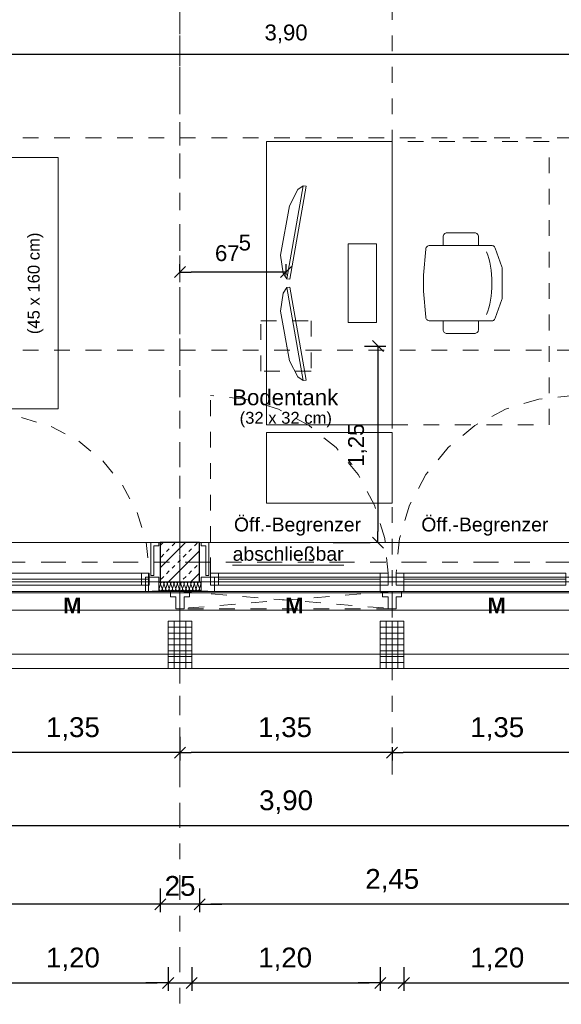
# Model space of a CAD drawing. Header units: metres. Extents: x -45.2 to 14.3, y -31.8 to 10.2.
# Tile 11 of 152: x -34.8 to -31.3, y -24.4 to -18.1. Entities that reach past the tile are written whole.
import ezdxf

# ---------------------------------------------------------------- set-up
doc = ezdxf.new("R2010")
doc.units = ezdxf.units.M
doc.header["$LTSCALE"] = 0.05
for name, pattern in [('1600.2032', [1.6, 0.8, -0.8]), ('Achsen 01', [5.291531, 3.175, -1.058062, 0.352704, -0.705764]), ('gestrichelt - 01', [2, 1, -1]), ('ISO-07 Punktiert', [0.889, 0.127, -0.762]), ('Raster 01', [2, 1, -1]), ('VW-01 Strichlinie kurz', [2, 1, -1])]:
    doc.linetypes.add(name, pattern=pattern)
doc.layers.get('0').update_dxf_attribs({"lineweight": 25})
for name, color, linetype, lineweight, true_color in [('013_Beton und Stahlbetonarbeiten-000 Brüstung', 7, 'Continuous', 9, 0xa6a6a6), ('014_Fassadenarbeiten-000 Aufsicht Betonfertigteile', 7, 'Continuous', 9, 0xc0c0c0), ('014_Fassadenarbeiten-330 mineralische Dämmung', 7, 'Continuous', 9, 0x666666), ('030_Sonnenschutzarbeiten-Bemassung', 7, 'Continuous', 13, 0xff6633), ('030_Sonnenschutzarbeiten-Grundriss', 7, 'Continuous', 13, 0x555555), ('031_Metallbauarbeiten-330 Aufsicht Metallbauarbeiten', 7, 'Continuous', 9, 0xa6a6a6), ('032_Metallarbeiten-abschließbar', 7, 'Continuous', 13, 0x444444), ('032_Metallarbeiten-Fenster', 7, 'Continuous', 13, 0x444444), ('032_Metallarbeiten-Öffnungsbegrenzer', 7, 'Continuous', 13, 0x444444), ('ACTES-Einrichtung Aufsicht.', 7, 'Continuous', 9, 0xa6a6a6), ('AV1-Achsen', 1, 'Achsen 01', 18, 0xff0000), ('AV1-Bewegungsfläche', 7, 'gestrichelt - 01', 9, 0xd9d9d9), ('AV1-Einrichtung', 7, 'Continuous', 9, 0xa6a6a6), ('AV1-Raster', 7, 'Raster 01', 9, 0xa6a6a6)]:
    doc.layers.add(name, color=color, linetype=linetype, lineweight=lineweight, true_color=true_color)
for name, color, linetype, lineweight in [('013_Beton und Stahlbetonarbeiten-000 Unterzüge', 7, 'ISO-07 Punktiert', 13), ('013_Beton und Stahlbetonarbeiten-330 Außenstützen', 7, 'Continuous', 25), ('014_Fassadenarbeiten-330 Betonfertigteile vertikal', 7, 'Continuous', 9), ('027_Tischlerarbeiten-330 Innenfensterbänke', 7, 'Continuous', 9), ('030_Sonnenschutzarbeiten-Kasten+Behang', 7, 'Continuous', 5), ('030_Sonnenschutzarbeiten-Motor', 7, 'Continuous', 5), ('053_Niederspannungsanlagen-Bodentanks', 7, 'gestrichelt - 01', 9), ('AV1-Einrichtung Bemaßung', 7, 'Continuous', 9), ('Bemaßung-Bemaßung', 7, 'Continuous', 9)]:
    doc.layers.add(name, color=color, linetype=linetype, lineweight=lineweight)
doc.styles.add('Arial', font='arial.ttf')
doc.styles.add('Arial (bold)', font='arialbd.ttf')

msp = doc.modelspace()

# ---------------------------------------------------------------- linework, layer by layer
at = {"color": 0, "linetype": 'Continuous', "lineweight": 15}
for p, q in [((-33.7854, -19.7898), (-33.7146, -19.7191)), ((-33.0396, -19.7191), (-33.1104, -19.7898)), ((-32.5254, -20.1896), (-32.4546, -20.2604)), ((-32.4546, -21.5104), (-32.5254, -21.4396)), ((-33.7146, -22.7746), (-33.7854, -22.8454)), ((-33.7854, -22.8454), (-33.7146, -22.7746)), ((-32.3646, -22.7746), (-32.4354, -22.8454)), ((-32.4354, -22.8454), (-32.3646, -22.7746)), ((-33.8396, -23.7396), (-33.9104, -23.8104)), ((-33.8396, -23.7396), (-33.9104, -23.8104)), ((-33.6604, -23.8104), (-33.5896, -23.7396)), ((-33.6604, -23.8104), (-33.5896, -23.7396)), ((-33.7896, -24.2396), (-33.8604, -24.3104)), ((-33.7896, -24.2396), (-33.8604, -24.3104)), ((-33.7104, -24.3104), (-33.6396, -24.2396)), ((-33.7104, -24.3104), (-33.6396, -24.2396)), ((-32.4396, -24.2396), (-32.5104, -24.3104)), ((-32.4396, -24.2396), (-32.5104, -24.3104)), ((-32.3604, -24.3104), (-32.2896, -24.2396)), ((-32.3604, -24.3104), (-32.2896, -24.2396))]:
    msp.add_line(p, q, dxfattribs=at)
at = {"color": 0, "linetype": 'ByBlock', "lineweight": -2}
for p, q in [((-33.75, -19.7544), (-33.6793, -19.7544)), ((-33.075, -19.7544), (-33.1457, -19.7544)), ((-32.49, -20.225), (-32.49, -20.2957)), ((-32.49, -21.475), (-32.49, -21.4043)), ((-33.75, -22.81), (-33.8207, -22.81)), ((-33.75, -22.81), (-33.6793, -22.81)), ((-32.4, -22.81), (-32.4707, -22.81)), ((-32.4, -22.81), (-32.3293, -22.81)), ((-33.875, -23.775), (-33.9457, -23.775)), ((-33.875, -23.775), (-33.9457, -23.775)), ((-33.625, -23.775), (-33.5543, -23.775)), ((-33.625, -23.775), (-33.5543, -23.775)), ((-33.825, -24.275), (-33.8957, -24.275)), ((-33.825, -24.275), (-33.8957, -24.275)), ((-33.675, -24.275), (-33.6043, -24.275)), ((-33.675, -24.275), (-33.6043, -24.275)), ((-32.475, -24.275), (-32.5457, -24.275)), ((-32.475, -24.275), (-32.5457, -24.275)), ((-32.325, -24.275), (-32.2543, -24.275)), ((-32.325, -24.275), (-32.2543, -24.275))]:
    msp.add_line(p, q, dxfattribs=at)
at = {"layer": '013_Beton und Stahlbetonarbeiten-000 Brüstung'}
for points in [[(-36.325, -21.725), (-36.325, -21.475), (-33.875, -21.475), (-33.875, -21.725)], [(-33.625, -21.725), (-33.625, -21.475), (-31.175, -21.475), (-31.175, -21.725)]]:
    msp.add_lwpolyline(points, close=True, dxfattribs=at)
at = {"layer": '013_Beton und Stahlbetonarbeiten-000 Unterzüge', "linetype": 'VW-01 Strichlinie kurz'}
for points in [[(-36.325, -21.725), (-36.325, -21.475), (-33.875, -21.475), (-33.875, -21.725)], [(-33.625, -21.725), (-33.625, -21.475), (-31.175, -21.475), (-31.175, -21.725)]]:
    msp.add_lwpolyline(points, close=True, dxfattribs=at)
at = {"layer": '013_Beton und Stahlbetonarbeiten-330 Außenstützen', "color": 251, "linetype": 'Continuous', "lineweight": 13, "true_color": 0x4c4c4c}
for p, q in [((-33.7145, -21.475), (-33.875, -21.6355)), ((-33.8559, -21.475), (-33.875, -21.4941)), ((-33.8351, -21.5314), (-33.8174, -21.5137)), ((-33.625, -21.527), (-33.823, -21.725)), ((-33.7997, -21.496), (-33.782, -21.4784)), ((-33.6936, -21.5314), (-33.676, -21.5137)), ((-33.6583, -21.496), (-33.6406, -21.4784)), ((-33.8704, -21.5668), (-33.8527, -21.5491)), ((-33.7643, -21.6021), (-33.7467, -21.5844)), ((-33.729, -21.5668), (-33.7113, -21.5491)), ((-33.8351, -21.6728), (-33.8174, -21.6551)), ((-33.7997, -21.6375), (-33.782, -21.6198)), ((-33.6936, -21.6728), (-33.676, -21.6551)), ((-33.6583, -21.6375), (-33.6406, -21.6198)), ((-33.8704, -21.7082), (-33.8527, -21.6905)), ((-33.729, -21.7082), (-33.7113, -21.6905)), ((-33.625, -21.6684), (-33.6816, -21.725))]:
    msp.add_line(p, q, dxfattribs=at)
at = {"layer": '013_Beton und Stahlbetonarbeiten-330 Außenstützen'}
msp.add_lwpolyline([(-33.625, -21.475), (-33.875, -21.475), (-33.875, -21.725), (-33.625, -21.725)], close=True, dxfattribs=at)
at = {"layer": '014_Fassadenarbeiten-000 Aufsicht Betonfertigteile'}
msp.add_lwpolyline([(-39.455, -21.905), (0.305, -21.905), (0.675, -22.275), (-39.825, -22.275)], close=True, dxfattribs=at)
at = {"layer": '014_Fassadenarbeiten-330 Betonfertigteile vertikal', "color": 8, "linetype": 'Continuous', "lineweight": 9, "true_color": 0x808080}
for p, q in [((-33.7875, -21.975), (-33.7875, -22.275)), ((-33.75, -21.975), (-33.75, -22.275)), ((-33.7125, -21.975), (-33.7125, -22.275)), ((-32.4375, -21.975), (-32.4375, -22.275)), ((-32.4, -21.975), (-32.4, -22.275)), ((-32.3625, -21.975), (-32.3625, -22.275))]:
    msp.add_line(p, q, dxfattribs=at)
at = {"layer": '014_Fassadenarbeiten-330 Betonfertigteile vertikal', "color": 8, "linetype": 'Continuous', "lineweight": 13, "true_color": 0x808080}
for p, q in [((-33.825, -22.0125), (-33.675, -22.0125)), ((-32.475, -22.0125), (-32.325, -22.0125)), ((-33.825, -22.05), (-33.675, -22.05)), ((-33.825, -22.0875), (-33.675, -22.0875)), ((-32.475, -22.05), (-32.325, -22.05)), ((-32.475, -22.0875), (-32.325, -22.0875)), ((-33.825, -22.125), (-33.675, -22.125)), ((-33.825, -22.1625), (-33.675, -22.1625)), ((-32.475, -22.125), (-32.325, -22.125)), ((-32.475, -22.1625), (-32.325, -22.1625)), ((-33.825, -22.2), (-33.675, -22.2)), ((-32.475, -22.2), (-32.325, -22.2)), ((-33.825, -22.2375), (-33.675, -22.2375)), ((-32.475, -22.2375), (-32.325, -22.2375))]:
    msp.add_line(p, q, dxfattribs=at)
at = {"layer": '014_Fassadenarbeiten-330 Betonfertigteile vertikal'}
for points in [[(-33.675, -21.975), (-33.825, -21.975), (-33.825, -22.275), (-33.675, -22.275)], [(-32.325, -21.975), (-32.475, -21.975), (-32.475, -22.275), (-32.325, -22.275)]]:
    msp.add_lwpolyline(points, close=True, dxfattribs=at)
at = {"layer": '014_Fassadenarbeiten-330 mineralische Dämmung'}
for points in [[(-33.8194, -21.767), (-33.819, -21.7689), (-33.8189, -21.7708), (-33.8192, -21.7727), (-33.8198, -21.7745), (-33.8207, -21.7762), (-33.8219, -21.7777), (-33.8234, -21.779), (-33.8234, -21.779), (-33.825, -21.7799), (-33.8268, -21.7806), (-33.8287, -21.781), (-33.8306, -21.781), (-33.8325, -21.7806), (-33.8343, -21.7799), (-33.8359, -21.779), (-33.8359, -21.779), (-33.8374, -21.7777), (-33.8386, -21.7762), (-33.8395, -21.7745), (-33.8401, -21.7727), (-33.8403, -21.7708), (-33.8403, -21.7689), (-33.8398, -21.767), (-33.8308, -21.739), (-33.8308, -21.739), (-33.8304, -21.7371), (-33.8303, -21.7352), (-33.8306, -21.7333), (-33.8312, -21.7315), (-33.8321, -21.7298), (-33.8333, -21.7283), (-33.8348, -21.727), (-33.8348, -21.727), (-33.8364, -21.7261), (-33.8382, -21.7254), (-33.8401, -21.725), (-33.842, -21.725), (-33.8439, -21.7254), (-33.8457, -21.7261), (-33.8473, -21.727), (-33.8473, -21.727), (-33.8488, -21.7283), (-33.85, -21.7298), (-33.8509, -21.7315), (-33.8515, -21.7333), (-33.8517, -21.7352), (-33.8517, -21.7371), (-33.8512, -21.739), (-33.8409, -21.767), (-33.8409, -21.767), (-33.8405, -21.7689), (-33.8404, -21.7708), (-33.8407, -21.7727), (-33.8412, -21.7745), (-33.8422, -21.7762), (-33.8434, -21.7777), (-33.8448, -21.779), (-33.8448, -21.779), (-33.8465, -21.7799), (-33.8482, -21.7806), (-33.8501, -21.781), (-33.8521, -21.781), (-33.8539, -21.7806), (-33.8557, -21.7799), (-33.8574, -21.779), (-33.8574, -21.779), (-33.8588, -21.7777), (-33.86, -21.7762), (-33.8609, -21.7745), (-33.8615, -21.7727), (-33.8618, -21.7708), (-33.8617, -21.7689), (-33.8613, -21.767), (-33.8523, -21.739), (-33.8523, -21.739), (-33.8519, -21.7371), (-33.8518, -21.7352), (-33.8521, -21.7333), (-33.8526, -21.7315), (-33.8536, -21.7298), (-33.8548, -21.7283), (-33.8562, -21.727), (-33.8562, -21.727), (-33.8579, -21.7261), (-33.8596, -21.7254), (-33.8615, -21.725), (-33.8635, -21.725), (-33.8653, -21.7254), (-33.8671, -21.7261), (-33.8688, -21.727), (-33.8688, -21.727), (-33.8702, -21.7283), (-33.8714, -21.7298), (-33.8723, -21.7315), (-33.8729, -21.7333), (-33.8732, -21.7352), (-33.8731, -21.7371), (-33.8727, -21.739), (-33.8623, -21.767), (-33.8623, -21.767), (-33.8619, -21.7689), (-33.8618, -21.7708), (-33.8621, -21.7727), (-33.8627, -21.7745), (-33.8636, -21.7762), (-33.8648, -21.7777), (-33.8663, -21.779), (-33.8663, -21.779), (-33.8679, -21.7799), (-33.8697, -21.7806), (-33.8716, -21.781), (-33.8735, -21.781), (-33.8754, -21.7806), (-33.8772, -21.7799), (-33.8788, -21.779), (-33.8788, -21.779), (-33.8803, -21.7777), (-33.8815, -21.7762), (-33.8824, -21.7745), (-33.883, -21.7727), (-33.8832, -21.7708), (-33.8832, -21.7689), (-33.8827, -21.767), (-33.8737, -21.739), (-33.8737, -21.739), (-33.8733, -21.7371), (-33.8732, -21.7352), (-33.8735, -21.7333), (-33.8741, -21.7315), (-33.875, -21.7298), (-33.8762, -21.7283), (-33.8777, -21.727), (-33.8794, -21.726), (-33.8812, -21.7254), (-33.8831, -21.725), (-33.885, -21.725)], [(-33.6264, -21.767), (-33.626, -21.769), (-33.6259, -21.771), (-33.6262, -21.773), (-33.6269, -21.7749), (-33.6279, -21.7766), (-33.6293, -21.7781), (-33.6309, -21.7793), (-33.6327, -21.7802), (-33.6346, -21.7808), (-33.6366, -21.781), (-33.6386, -21.7808), (-33.6405, -21.7802), (-33.6423, -21.7793), (-33.6439, -21.7781), (-33.6453, -21.7766), (-33.6463, -21.7749), (-33.647, -21.773), (-33.6473, -21.771), (-33.6472, -21.769), (-33.6468, -21.767), (-33.6378, -21.739), (-33.6378, -21.739), (-33.6374, -21.737), (-33.6373, -21.735), (-33.6376, -21.733), (-33.6383, -21.7311), (-33.6393, -21.7294), (-33.6407, -21.7279), (-33.6423, -21.7267), (-33.6441, -21.7257), (-33.646, -21.7252), (-33.648, -21.725), (-33.65, -21.7252), (-33.6519, -21.7257), (-33.6537, -21.7267), (-33.6553, -21.7279), (-33.6567, -21.7294), (-33.6577, -21.7311), (-33.6584, -21.733), (-33.6587, -21.735), (-33.6586, -21.737), (-33.6582, -21.739), (-33.6478, -21.767), (-33.6478, -21.767), (-33.6474, -21.769), (-33.6474, -21.771), (-33.6477, -21.773), (-33.6484, -21.7749), (-33.6494, -21.7766), (-33.6507, -21.7781), (-33.6523, -21.7793), (-33.6541, -21.7802), (-33.656, -21.7808), (-33.658, -21.781), (-33.6601, -21.7808), (-33.662, -21.7802), (-33.6638, -21.7793), (-33.6654, -21.7781), (-33.6667, -21.7766), (-33.6677, -21.7749), (-33.6684, -21.773), (-33.6687, -21.771), (-33.6687, -21.769), (-33.6682, -21.767), (-33.6592, -21.739), (-33.6592, -21.739), (-33.6588, -21.737), (-33.6588, -21.735), (-33.6591, -21.733), (-33.6598, -21.7311), (-33.6608, -21.7294), (-33.6621, -21.7279), (-33.6637, -21.7267), (-33.6655, -21.7257), (-33.6674, -21.7252), (-33.6694, -21.725), (-33.6715, -21.7252), (-33.6734, -21.7257), (-33.6752, -21.7267), (-33.6768, -21.7279), (-33.6781, -21.7294), (-33.6791, -21.7311), (-33.6798, -21.733), (-33.6801, -21.735), (-33.6801, -21.737), (-33.6796, -21.739), (-33.6693, -21.767), (-33.6693, -21.767), (-33.6689, -21.769), (-33.6688, -21.771), (-33.6691, -21.773), (-33.6698, -21.7749), (-33.6708, -21.7766), (-33.6722, -21.7781), (-33.6738, -21.7793), (-33.6756, -21.7802), (-33.6775, -21.7808), (-33.6795, -21.781), (-33.6815, -21.7808), (-33.6834, -21.7802), (-33.6852, -21.7793), (-33.6868, -21.7781), (-33.6882, -21.7766), (-33.6892, -21.7749), (-33.6899, -21.773), (-33.6902, -21.771), (-33.6901, -21.769), (-33.6897, -21.767), (-33.6807, -21.739), (-33.6807, -21.739), (-33.6803, -21.737), (-33.6802, -21.735), (-33.6805, -21.733), (-33.6812, -21.7311), (-33.6822, -21.7294), (-33.6836, -21.7279), (-33.6852, -21.7267), (-33.687, -21.7257), (-33.6889, -21.7252), (-33.6909, -21.725), (-33.6929, -21.7252), (-33.6948, -21.7257), (-33.6966, -21.7267), (-33.6982, -21.7279), (-33.6996, -21.7294), (-33.7006, -21.7311), (-33.7013, -21.733), (-33.7016, -21.735), (-33.7015, -21.737), (-33.7011, -21.739), (-33.6907, -21.767), (-33.6907, -21.767), (-33.6903, -21.769), (-33.6903, -21.771), (-33.6906, -21.773), (-33.6913, -21.7749), (-33.6923, -21.7766), (-33.6936, -21.7781), (-33.6952, -21.7793), (-33.697, -21.7802), (-33.6989, -21.7808), (-33.7009, -21.781), (-33.703, -21.7808), (-33.7049, -21.7802), (-33.7067, -21.7793), (-33.7083, -21.7781), (-33.7096, -21.7766), (-33.7106, -21.7749), (-33.7113, -21.773), (-33.7116, -21.771), (-33.7116, -21.769), (-33.7111, -21.767), (-33.7021, -21.739), (-33.7021, -21.739), (-33.7017, -21.737), (-33.7017, -21.735), (-33.702, -21.733), (-33.7027, -21.7311), (-33.7037, -21.7294), (-33.705, -21.7279), (-33.7066, -21.7267), (-33.7084, -21.7257), (-33.7103, -21.7252), (-33.7123, -21.725), (-33.7144, -21.7252), (-33.7163, -21.7257), (-33.7181, -21.7267), (-33.7197, -21.7279), (-33.721, -21.7294), (-33.722, -21.7311), (-33.7227, -21.733), (-33.723, -21.735), (-33.723, -21.737), (-33.7225, -21.739), (-33.7122, -21.767), (-33.7122, -21.767), (-33.7118, -21.769), (-33.7117, -21.771), (-33.712, -21.773), (-33.7127, -21.7749), (-33.7137, -21.7766), (-33.7151, -21.7781), (-33.7167, -21.7793), (-33.7185, -21.7802), (-33.7204, -21.7808), (-33.7224, -21.781), (-33.7244, -21.7808), (-33.7263, -21.7802), (-33.7281, -21.7793), (-33.7297, -21.7781), (-33.7311, -21.7766), (-33.7321, -21.7749), (-33.7328, -21.773), (-33.7331, -21.771), (-33.733, -21.769), (-33.7326, -21.767), (-33.7236, -21.739), (-33.7236, -21.739), (-33.7232, -21.737), (-33.7231, -21.735), (-33.7234, -21.733), (-33.7241, -21.7311), (-33.7251, -21.7294), (-33.7265, -21.7279), (-33.7281, -21.7267), (-33.7299, -21.7257), (-33.7318, -21.7252), (-33.7338, -21.725), (-33.7358, -21.7252), (-33.7377, -21.7257), (-33.7395, -21.7267), (-33.7411, -21.7279), (-33.7425, -21.7294), (-33.7435, -21.7311), (-33.7442, -21.733), (-33.7445, -21.735), (-33.7444, -21.737), (-33.744, -21.739), (-33.7336, -21.767), (-33.7336, -21.767), (-33.7332, -21.769), (-33.7332, -21.771), (-33.7335, -21.773), (-33.7342, -21.7749), (-33.7352, -21.7766), (-33.7365, -21.7781), (-33.7381, -21.7793), (-33.7399, -21.7802), (-33.7418, -21.7808), (-33.7438, -21.781), (-33.7459, -21.7808), (-33.7478, -21.7802), (-33.7496, -21.7793), (-33.7512, -21.7781), (-33.7525, -21.7766), (-33.7535, -21.7749), (-33.7542, -21.773), (-33.7545, -21.771), (-33.7545, -21.769), (-33.754, -21.767), (-33.745, -21.739), (-33.745, -21.739), (-33.7446, -21.737), (-33.7446, -21.735), (-33.7449, -21.733), (-33.7456, -21.7311), (-33.7466, -21.7294), (-33.7479, -21.7279), (-33.7495, -21.7267), (-33.7513, -21.7257), (-33.7532, -21.7252), (-33.7552, -21.725), (-33.7573, -21.7252), (-33.7592, -21.7257), (-33.761, -21.7267), (-33.7626, -21.7279), (-33.7639, -21.7294), (-33.7649, -21.7311), (-33.7656, -21.733), (-33.7659, -21.735), (-33.7659, -21.737), (-33.7654, -21.739), (-33.7551, -21.767), (-33.7551, -21.767), (-33.7547, -21.769), (-33.7546, -21.771), (-33.7549, -21.773), (-33.7556, -21.7749), (-33.7566, -21.7766), (-33.758, -21.7781), (-33.7596, -21.7793), (-33.7614, -21.7802), (-33.7633, -21.7808), (-33.7653, -21.781), (-33.7673, -21.7808), (-33.7692, -21.7802), (-33.771, -21.7793), (-33.7726, -21.7781), (-33.774, -21.7766), (-33.775, -21.7749), (-33.7757, -21.773), (-33.776, -21.771), (-33.7759, -21.769), (-33.7755, -21.767), (-33.7665, -21.739), (-33.7665, -21.739), (-33.7661, -21.737), (-33.766, -21.735), (-33.7663, -21.733), (-33.767, -21.7311), (-33.768, -21.7294), (-33.7694, -21.7279), (-33.771, -21.7267), (-33.7728, -21.7257), (-33.7747, -21.7252), (-33.7767, -21.725), (-33.7787, -21.7252), (-33.7806, -21.7257), (-33.7824, -21.7267), (-33.784, -21.7279), (-33.7854, -21.7294), (-33.7864, -21.7311), (-33.7871, -21.733), (-33.7874, -21.735), (-33.7873, -21.737), (-33.7869, -21.739), (-33.7765, -21.767), (-33.7765, -21.767), (-33.7761, -21.769), (-33.7761, -21.771), (-33.7764, -21.773), (-33.7771, -21.7749), (-33.7781, -21.7766), (-33.7794, -21.7781), (-33.781, -21.7793), (-33.7828, -21.7802), (-33.7847, -21.7808), (-33.7867, -21.781), (-33.7888, -21.7808), (-33.7907, -21.7802), (-33.7925, -21.7793), (-33.7941, -21.7781), (-33.7954, -21.7766), (-33.7964, -21.7749), (-33.7971, -21.773), (-33.7974, -21.771), (-33.7974, -21.769), (-33.7969, -21.767), (-33.7879, -21.739), (-33.7879, -21.739), (-33.7875, -21.737), (-33.7875, -21.735), (-33.7878, -21.733), (-33.7885, -21.7311), (-33.7895, -21.7294), (-33.7908, -21.7279), (-33.7924, -21.7267), (-33.7942, -21.7257), (-33.7961, -21.7252), (-33.7981, -21.725), (-33.8002, -21.7252), (-33.8021, -21.7257), (-33.8039, -21.7267), (-33.8055, -21.7279), (-33.8068, -21.7294), (-33.8078, -21.7311), (-33.8085, -21.733), (-33.8088, -21.735), (-33.8088, -21.737), (-33.8083, -21.739), (-33.798, -21.767), (-33.798, -21.767), (-33.7976, -21.769), (-33.7975, -21.771), (-33.7978, -21.773), (-33.7985, -21.7749), (-33.7995, -21.7766), (-33.8009, -21.7781), (-33.8025, -21.7793), (-33.8043, -21.7802), (-33.8062, -21.7808), (-33.8082, -21.781), (-33.8102, -21.7808), (-33.8121, -21.7802), (-33.8139, -21.7793), (-33.8155, -21.7781), (-33.8169, -21.7766), (-33.8179, -21.7749), (-33.8186, -21.773), (-33.8189, -21.771), (-33.8188, -21.769), (-33.8184, -21.767), (-33.8094, -21.739), (-33.8094, -21.739), (-33.809, -21.737), (-33.8089, -21.735), (-33.8092, -21.733), (-33.8099, -21.7311), (-33.8109, -21.7294), (-33.8123, -21.7279), (-33.8139, -21.7267), (-33.8157, -21.7257), (-33.8176, -21.7252), (-33.8196, -21.725), (-33.8216, -21.7252), (-33.8235, -21.7257), (-33.8253, -21.7267), (-33.8269, -21.7279), (-33.8283, -21.7294), (-33.8293, -21.7311), (-33.83, -21.733), (-33.8303, -21.735), (-33.8302, -21.737), (-33.8298, -21.739), (-33.8194, -21.767), (-33.8194, -21.767), (-33.819, -21.769), (-33.819, -21.771), (-33.8193, -21.773), (-33.82, -21.7749), (-33.821, -21.7766), (-33.8223, -21.7781), (-33.8239, -21.7793), (-33.8257, -21.7802), (-33.8276, -21.7808), (-33.8296, -21.781), (-33.8316, -21.7808), (-33.8336, -21.7802), (-33.8354, -21.7793), (-33.837, -21.7781), (-33.8383, -21.7766), (-33.8393, -21.7749), (-33.84, -21.773), (-33.8403, -21.771), (-33.8403, -21.769), (-33.8398, -21.767), (-33.8308, -21.739), (-33.8308, -21.739), (-33.8304, -21.737), (-33.8304, -21.735), (-33.8307, -21.733), (-33.8314, -21.7311), (-33.8324, -21.7294), (-33.8337, -21.7279), (-33.8353, -21.7267), (-33.8371, -21.7257), (-33.839, -21.7252), (-33.841, -21.725), (-33.8431, -21.7252), (-33.845, -21.7257), (-33.8468, -21.7267), (-33.8484, -21.7279), (-33.8497, -21.7294), (-33.8507, -21.7311), (-33.8514, -21.733), (-33.8517, -21.735), (-33.8517, -21.737), (-33.8512, -21.739), (-33.8409, -21.767), (-33.8409, -21.767), (-33.8405, -21.769), (-33.8404, -21.771), (-33.8407, -21.773), (-33.8414, -21.7749), (-33.8424, -21.7766), (-33.8438, -21.7781), (-33.8454, -21.7793), (-33.8472, -21.7802), (-33.8491, -21.7808), (-33.8511, -21.781), (-33.8531, -21.7808), (-33.855, -21.7802), (-33.8568, -21.7793), (-33.8584, -21.7781), (-33.8598, -21.7766), (-33.8608, -21.7749), (-33.8615, -21.773), (-33.8618, -21.771), (-33.8617, -21.769), (-33.8613, -21.767), (-33.8523, -21.739), (-33.8523, -21.739), (-33.8519, -21.737), (-33.8518, -21.735), (-33.8521, -21.733), (-33.8528, -21.7311), (-33.8538, -21.7294), (-33.8552, -21.7279), (-33.8568, -21.7267), (-33.8586, -21.7257), (-33.8605, -21.7252), (-33.8625, -21.725), (-33.8645, -21.7252), (-33.8664, -21.7257), (-33.8682, -21.7267), (-33.8698, -21.7279), (-33.8712, -21.7294), (-33.8722, -21.7311), (-33.8729, -21.733), (-33.8732, -21.735), (-33.8731, -21.737), (-33.8727, -21.739)], [(-33.615, -21.781), (-33.617, -21.7808), (-33.619, -21.7803), (-33.6208, -21.7794), (-33.6224, -21.7782), (-33.6238, -21.7767), (-33.6248, -21.7749), (-33.6255, -21.773), (-33.6258, -21.771), (-33.6258, -21.769), (-33.6253, -21.767), (-33.6164, -21.739), (-33.6164, -21.739), (-33.6159, -21.737), (-33.6159, -21.735), (-33.6162, -21.733), (-33.6169, -21.7311), (-33.6179, -21.7294), (-33.6192, -21.7279), (-33.6208, -21.7267), (-33.6226, -21.7257), (-33.6245, -21.7252), (-33.6266, -21.725), (-33.6286, -21.7252), (-33.6305, -21.7257), (-33.6323, -21.7267), (-33.6339, -21.7279), (-33.6352, -21.7294), (-33.6362, -21.7311), (-33.6369, -21.733), (-33.6372, -21.735), (-33.6372, -21.737), (-33.6367, -21.739), (-33.6264, -21.767), (-33.6264, -21.767), (-33.626, -21.769), (-33.6259, -21.771), (-33.6262, -21.773), (-33.6269, -21.7749), (-33.6279, -21.7766), (-33.6293, -21.7781), (-33.6309, -21.7793), (-33.6327, -21.7802), (-33.6346, -21.7808), (-33.6366, -21.781), (-33.6386, -21.7808), (-33.6405, -21.7802), (-33.6423, -21.7793), (-33.6439, -21.7781), (-33.6453, -21.7766), (-33.6463, -21.7749), (-33.647, -21.773), (-33.6473, -21.771), (-33.6472, -21.769), (-33.6468, -21.767), (-33.6378, -21.739), (-33.6378, -21.739), (-33.6374, -21.737), (-33.6373, -21.735), (-33.6376, -21.733), (-33.6383, -21.7311), (-33.6393, -21.7294), (-33.6407, -21.7279), (-33.6423, -21.7267), (-33.6441, -21.7257), (-33.646, -21.7252), (-33.648, -21.725), (-33.65, -21.7252), (-33.6519, -21.7257), (-33.6537, -21.7267), (-33.6553, -21.7279), (-33.6567, -21.7294), (-33.6577, -21.7311), (-33.6584, -21.733), (-33.6587, -21.735), (-33.6586, -21.737), (-33.6582, -21.739), (-33.6478, -21.767), (-33.6478, -21.767), (-33.6474, -21.769), (-33.6474, -21.771), (-33.6477, -21.773), (-33.6484, -21.7749), (-33.6494, -21.7766), (-33.6507, -21.7781), (-33.6523, -21.7793), (-33.6541, -21.7802), (-33.656, -21.7808), (-33.658, -21.781), (-33.6601, -21.7808), (-33.662, -21.7802), (-33.6638, -21.7793), (-33.6654, -21.7781), (-33.6667, -21.7766), (-33.6677, -21.7749), (-33.6684, -21.773), (-33.6687, -21.771), (-33.6687, -21.769), (-33.6682, -21.767)], [(-33.885, -21.7761), (-33.8841, -21.7744), (-33.8835, -21.7726), (-33.8833, -21.7707), (-33.8834, -21.7689), (-33.8838, -21.767), (-33.885, -21.7637)]]:
    msp.add_lwpolyline(points, dxfattribs=at)
at = {"layer": '027_Tischlerarbeiten-330 Innenfensterbänke'}
for points in [[(-33.885, -21.475), (-33.885, -21.495), (-33.915, -21.495), (-33.915, -21.685), (-33.935, -21.685), (-33.935, -21.475)], [(-33.615, -21.475), (-33.615, -21.495), (-33.585, -21.495), (-33.585, -21.685), (-33.565, -21.685), (-33.565, -21.475)]]:
    msp.add_lwpolyline(points, close=True, dxfattribs=at)
at = {"layer": '030_Sonnenschutzarbeiten-Bemassung', "color": 0, "lineweight": -2}
for p, q in [((-33.75, -22.71), (-33.75, -22.86)), ((-33.75, -22.71), (-33.75, -22.86)), ((-32.4, -22.775), (-32.4, -22.86)), ((-32.4, -22.775), (-32.4, -22.86)), ((-33.8207, -22.81), (-35.0293, -22.81)), ((-32.4707, -22.81), (-33.6793, -22.81)), ((-31.1207, -22.81), (-32.3293, -22.81))]:
    msp.add_line(p, q, dxfattribs=at)
at = {"layer": '030_Sonnenschutzarbeiten-Grundriss', "color": 251, "true_color": 0x555555}
for points in [[(-33.75, -21.895), (-33.776, -21.895), (-33.776, -21.82), (-33.81, -21.82), (-33.81, -21.785), (-33.75, -21.785)], [(-33.75, -21.895), (-33.724, -21.895), (-33.724, -21.82), (-33.69, -21.82), (-33.69, -21.785), (-33.75, -21.785)], [(-32.4, -21.895), (-32.426, -21.895), (-32.426, -21.82), (-32.46, -21.82), (-32.46, -21.785), (-32.4, -21.785)], [(-32.4, -21.895), (-32.374, -21.895), (-32.374, -21.82), (-32.34, -21.82), (-32.34, -21.785), (-32.4, -21.785)]]:
    msp.add_lwpolyline(points, close=True, dxfattribs=at)
at = {"layer": '030_Sonnenschutzarbeiten-Kasten+Behang', "color": 1, "linetype": '1600.2032', "lineweight": 18, "true_color": 0xff0000}
for p, q in [((-32.4, -21.785), (-33.75, -21.895)), ((-33.75, -21.785), (-32.4, -21.895))]:
    msp.add_line(p, q, dxfattribs=at)
at = {"layer": '030_Sonnenschutzarbeiten-Kasten+Behang', "color": 1, "linetype": 'Continuous', "lineweight": 18, "true_color": 0xff0000}
for points in [[(-33.776, -21.82), (-33.81, -21.82), (-33.81, -21.785), (-33.75, -21.785), (-33.75, -21.895), (-33.776, -21.895)], [(-33.724, -21.82), (-33.69, -21.82), (-33.69, -21.785), (-33.75, -21.785), (-33.75, -21.895), (-33.724, -21.895)], [(-32.426, -21.82), (-32.46, -21.82), (-32.46, -21.785), (-32.4, -21.785), (-32.4, -21.895), (-32.426, -21.895)], [(-32.374, -21.82), (-32.34, -21.82), (-32.34, -21.785), (-32.4, -21.785), (-32.4, -21.895), (-32.374, -21.895)]]:
    msp.add_lwpolyline(points, close=True, dxfattribs=at)
at = {"layer": '030_Sonnenschutzarbeiten-Kasten+Behang', "color": 1, "linetype": '1600.2032', "lineweight": 18, "true_color": 0xff0000}
msp.add_lwpolyline([(-33.75, -21.785), (-32.4, -21.785), (-32.4, -21.895), (-33.75, -21.895)], close=True, dxfattribs=at)
at = {"layer": '031_Metallbauarbeiten-330 Aufsicht Metallbauarbeiten'}
for points in [[(-36.45, -21.795), (-33.75, -21.795), (-33.75, -22.185), (-36.45, -22.185)], [(-33.75, -21.795), (-31.05, -21.795), (-31.05, -22.185), (-33.75, -22.185)]]:
    msp.add_lwpolyline(points, close=True, dxfattribs=at)
at = {"layer": '032_Metallarbeiten-abschließbar', "color": 12, "linetype": 'Continuous', "true_color": 0xdd0000}
msp.add_line((-33.4145, -21.6178), (-32.7069, -21.6178), dxfattribs=at)
at = {"layer": '032_Metallarbeiten-Fenster', "color": 7, "linetype": 'gestrichelt - 01', "lineweight": 18}
msp.add_line((-33.555, -21.67), (-33.555, -20.54), dxfattribs=at)
at = {"layer": '032_Metallarbeiten-Fenster', "color": 7, "lineweight": 18}
for p, q in [((-33.95, -21.7075), (-35.025, -21.7075)), ((-34.905, -21.7075), (-33.995, -21.7075)), ((-33.505, -21.7075), (-32.475, -21.7075)), ((-31.295, -21.7075), (-32.325, -21.7075))]:
    msp.add_line(p, q, dxfattribs=at)
at = {"layer": '032_Metallarbeiten-Fenster', "color": 7, "linetype": 'gestrichelt - 01', "lineweight": 18}
for points in [[(-32.425, -21.67), (-32.4467, -21.4495), (-32.511, -21.2376), (-32.6154, -21.0422), (-32.756, -20.871), (-32.9272, -20.7304), (-33.1226, -20.626), (-33.3345, -20.5617), (-33.555, -20.54)], [(-31.245, -20.54), (-31.4655, -20.5617), (-31.6774, -20.626), (-31.8728, -20.7304), (-32.044, -20.871), (-32.1846, -21.0422), (-32.289, -21.2376), (-32.3533, -21.4495), (-32.375, -21.67)], [(-34.955, -21.67), (-34.955, -20.66), (-34.955, -20.66), (-34.758, -20.6794), (-34.5685, -20.7369), (-34.3939, -20.8302), (-34.2408, -20.9558), (-34.1152, -21.1089), (-34.0219, -21.2835), (-33.9644, -21.473), (-33.945, -21.67)]]:
    msp.add_lwpolyline(points, dxfattribs=at)
at = {"layer": '032_Metallarbeiten-Fenster', "color": 7, "lineweight": 18}
for points in [[(-33.95, -21.67), (-33.95, -21.785), (-36.25, -21.785), (-36.25, -21.67)], [(-33.995, -21.67), (-34.905, -21.67), (-34.905, -21.745), (-33.995, -21.745)], [(-33.945, -21.745), (-33.995, -21.745), (-33.995, -21.67), (-33.945, -21.67)], [(-33.885, -21.785), (-33.97, -21.785), (-33.97, -21.695), (-33.885, -21.695)], [(-33.53, -21.785), (-33.53, -21.695), (-33.615, -21.695), (-33.615, -21.785)], [(-33.555, -21.745), (-33.505, -21.745), (-33.505, -21.67), (-33.555, -21.67)], [(-31.27, -21.695), (-31.27, -21.785), (-33.53, -21.785), (-33.53, -21.695)], [(-33.505, -21.745), (-32.475, -21.745), (-32.475, -21.67), (-33.505, -21.67)], [(-32.475, -21.745), (-32.425, -21.745), (-32.425, -21.67), (-32.475, -21.67)], [(-32.325, -21.785), (-32.475, -21.785), (-32.475, -21.695), (-32.325, -21.695)], [(-32.325, -21.745), (-32.375, -21.745), (-32.375, -21.67), (-32.325, -21.67)], [(-31.295, -21.745), (-32.325, -21.745), (-32.325, -21.67), (-31.295, -21.67)]]:
    msp.add_lwpolyline(points, close=True, dxfattribs=at)
at = {"layer": '032_Metallarbeiten-Fenster', "color": 7, "linetype": 'Continuous', "lineweight": 9}
msp.add_lwpolyline([(-33.9269, -21.7843), (-33.5731, -21.7843), (-33.5731, -21.7863), (-33.9269, -21.7863)], close=True, dxfattribs=at)
at = {"layer": '053_Niederspannungsanlagen-Bodentanks'}
msp.add_lwpolyline([(-33.235, -20.065), (-32.915, -20.065), (-32.915, -20.385), (-33.235, -20.385)], close=True, dxfattribs=at)
at = {"layer": 'ACTES-Einrichtung Aufsicht.'}
for points in [[(-33.0538, -19.3322), (-33.1094, -19.6474), (-33.094, -19.7618), (-33.0697, -19.7965), (-32.9655, -19.2056), (-33.0003, -19.23)], [(-33.05, -19.8), (-33.0697, -19.7965), (-32.9655, -19.2056), (-32.9458, -19.2091)], [(-31.85, -19.585), (-32.075, -19.585), (-32.075, -19.53), (-32.075, -19.53), (-32.0745, -19.5251), (-32.0731, -19.5204), (-32.0708, -19.5161), (-32.0677, -19.5123), (-32.0639, -19.5092), (-32.0596, -19.5069), (-32.0549, -19.5055), (-32.05, -19.505), (-31.875, -19.505), (-31.875, -19.505), (-31.8701, -19.5055), (-31.8654, -19.5069), (-31.8611, -19.5092), (-31.8573, -19.5123), (-31.8542, -19.5161), (-31.8519, -19.5204), (-31.8505, -19.5251), (-31.85, -19.53)], [(-32.5, -20.075), (-32.68, -20.075), (-32.68, -19.575), (-32.5, -19.575)], [(-31.7676, -20.065), (-32.1605, -20.065), (-32.1605, -20.065), (-32.1651, -20.0646), (-32.1695, -20.0633), (-32.1737, -20.0612), (-32.1774, -20.0584), (-32.1805, -20.055), (-32.1829, -20.0511), (-32.1845, -20.0467), (-32.1854, -20.0422), (-32.2, -19.875), (-32.2, -19.775), (-32.1854, -19.6078), (-32.1854, -19.6078), (-32.1845, -19.6033), (-32.1829, -19.5989), (-32.1805, -19.595), (-32.1774, -19.5916), (-32.1737, -19.5888), (-32.1695, -19.5867), (-32.1651, -19.5854), (-32.1605, -19.585), (-31.7676, -19.585), (-31.7676, -19.585), (-31.7633, -19.5854), (-31.759, -19.5865), (-31.7551, -19.5884), (-31.7515, -19.5909), (-31.7484, -19.594), (-31.7459, -19.5976), (-31.7441, -19.6016), (-31.7015, -19.7209), (-31.7015, -19.7209), (-31.7004, -19.7251), (-31.7, -19.7293), (-31.7, -19.9207), (-31.7, -19.9207), (-31.7004, -19.9249), (-31.7015, -19.9291), (-31.7441, -20.0484), (-31.7441, -20.0484), (-31.7459, -20.0524), (-31.7484, -20.056), (-31.7515, -20.0591), (-31.7551, -20.0616), (-31.759, -20.0635), (-31.7633, -20.0646)], [(-33.1094, -20.0026), (-33.0538, -20.3178), (-33.0003, -20.42), (-32.9655, -20.4444), (-33.0697, -19.8535), (-33.094, -19.8882)], [(-32.9458, -20.4409), (-32.9655, -20.4444), (-33.0697, -19.8535), (-33.05, -19.85)], [(-32.075, -20.065), (-31.85, -20.065), (-31.85, -20.12), (-31.85, -20.12), (-31.8504, -20.1243), (-31.8515, -20.1286), (-31.8533, -20.1325), (-31.8558, -20.1361), (-31.8589, -20.1392), (-31.8625, -20.1417), (-31.8664, -20.1435), (-31.8707, -20.1446), (-31.875, -20.145), (-32.05, -20.145), (-32.05, -20.145), (-32.0549, -20.1445), (-32.0596, -20.1431), (-32.0639, -20.1408), (-32.0677, -20.1377), (-32.0708, -20.1339), (-32.0731, -20.1296), (-32.0745, -20.1249), (-32.075, -20.12)]]:
    msp.add_lwpolyline(points, close=True, dxfattribs=at)
for points in [[(-31.7646, -19.825), (-31.7652, -19.7964), (-31.7669, -19.7688), (-31.7696, -19.7423), (-31.7735, -19.7167), (-31.7785, -19.6923), (-31.7845, -19.6688), (-31.7917, -19.6464), (-31.8, -19.625)], [(-31.7646, -19.825), (-31.7652, -19.8536), (-31.7669, -19.8812), (-31.7696, -19.9077), (-31.7735, -19.9333), (-31.7785, -19.9577), (-31.7845, -19.9812), (-31.7917, -20.0036), (-31.8, -20.025)]]:
    msp.add_lwpolyline(points, dxfattribs=at)
at = {"layer": 'AV1-Achsen'}
for p, q in [((-33.75, -26.5), (-33.75, 4.9)), ((-43.35, -21.6), (4.2, -21.6))]:
    msp.add_line(p, q, dxfattribs=at)
at = {"layer": 'AV1-Bewegungsfläche'}
msp.add_lwpolyline([(-31.4, -20.725), (-31.4, -18.925), (-32.4, -18.925), (-32.4, -20.725)], close=True, dxfattribs=at)
at = {"layer": 'AV1-Einrichtung'}
for points in [[(-32.4, -20.725), (-33.2, -20.725), (-33.2, -18.925), (-32.4, -18.925)], [(-34.975, -19.025), (-34.525, -19.025), (-34.525, -20.625), (-34.975, -20.625)], [(-33.2, -20.775), (-32.4, -20.775), (-32.4, -21.225), (-33.2, -21.225)]]:
    msp.add_lwpolyline(points, close=True, dxfattribs=at)
at = {"layer": 'AV1-Einrichtung Bemaßung', "color": 0, "lineweight": -2}
for p, q in [((-31.1957, -18.37), (-34.9543, -18.37)), ((-33.75, -19.75), (-33.75, -19.7044)), ((-33.075, -19.775), (-33.075, -19.7044)), ((-33.1457, -19.7544), (-33.6793, -19.7544)), ((-32.575, -20.225), (-32.44, -20.225)), ((-32.49, -20.2957), (-32.49, -21.4043)), ((-32.775, -21.475), (-32.54, -21.475))]:
    msp.add_line(p, q, dxfattribs=at)
at = {"layer": 'AV1-Raster'}
for p, q in [((-33.75, -22.95), (-33.75, 1.35)), ((-32.4, -22.95), (-32.4, 1.35)), ((1.35, -18.9), (-40.5, -18.9)), ((1.35, -20.25), (-40.5, -20.25))]:
    msp.add_line(p, q, dxfattribs=at)
at = {"layer": 'Bemaßung-Bemaßung', "color": 0, "linetype": 'Continuous', "lineweight": -2}
for p, q in [((-31.1957, -23.275), (-34.9543, -23.275)), ((-33.825, -24.175), (-33.825, -24.325)), ((-33.825, -24.175), (-33.825, -24.325)), ((-33.675, -24.175), (-33.675, -24.325)), ((-33.675, -24.175), (-33.675, -24.325)), ((-32.475, -24.175), (-32.475, -24.325)), ((-32.475, -24.175), (-32.475, -24.325)), ((-32.325, -24.175), (-32.325, -24.325)), ((-32.325, -24.175), (-32.325, -24.325)), ((-34.9543, -24.275), (-33.8957, -24.275)), ((-33.8957, -24.275), (-33.9664, -24.275)), ((-33.825, -24.275), (-33.675, -24.275)), ((-33.6043, -24.275), (-32.5457, -24.275)), ((-33.6043, -24.275), (-33.5336, -24.275)), ((-32.5457, -24.275), (-32.6164, -24.275)), ((-32.475, -24.275), (-32.325, -24.275)), ((-32.2543, -24.275), (-31.1957, -24.275)), ((-32.2543, -24.275), (-32.1836, -24.275))]:
    msp.add_line(p, q, dxfattribs=at)
at = {"layer": 'Bemaßung-Bemaßung', "color": 0, "lineweight": -2}
for p, q in [((-33.875, -23.675), (-33.875, -23.825)), ((-33.875, -23.675), (-33.875, -23.825)), ((-33.625, -23.675), (-33.625, -23.825)), ((-33.625, -23.675), (-33.625, -23.825)), ((-33.9457, -23.775), (-36.2543, -23.775)), ((-33.9457, -23.775), (-34.0164, -23.775)), ((-33.625, -23.775), (-33.875, -23.775)), ((-33.5543, -23.775), (-33.4836, -23.775)), ((-31.2457, -23.775), (-33.5543, -23.775))]:
    msp.add_line(p, q, dxfattribs=at)
at = {"layer": 'Defpoints', "color": 0, "lineweight": 0}
for p, q in [((-33.75, -19.7544), (-33.75, -19.7544)), ((-33.75, -20.25), (-33.75, -20.25)), ((-33.075, -20.225), (-33.075, -20.225)), ((-33.075, -20.275), (-33.075, -20.275)), ((-33.875, -21.475), (-33.875, -21.475)), ((-33.875, -21.475), (-33.875, -21.475)), ((-33.625, -21.475), (-33.625, -21.475)), ((-33.625, -21.475), (-33.625, -21.475)), ((-32.49, -21.475), (-32.49, -21.475)), ((-32.275, -21.475), (-32.275, -21.475)), ((-33.75, -21.6), (-33.75, -21.6)), ((-33.75, -21.6), (-33.75, -21.6)), ((-33.75, -22.0587), (-33.75, -22.0587)), ((-33.75, -22.0587), (-33.75, -22.0587)), ((-33.825, -22.275), (-33.825, -22.275)), ((-33.825, -22.275), (-33.825, -22.275)), ((-33.675, -22.275), (-33.675, -22.275)), ((-33.675, -22.275), (-33.675, -22.275)), ((-32.475, -22.275), (-32.475, -22.275)), ((-32.475, -22.275), (-32.475, -22.275)), ((-32.4, -22.275), (-32.4, -22.275)), ((-32.4, -22.275), (-32.4, -22.275)), ((-32.325, -22.275), (-32.325, -22.275)), ((-32.325, -22.275), (-32.325, -22.275)), ((-33.75, -22.81), (-33.75, -22.81)), ((-32.4, -22.81), (-32.4, -22.81)), ((-33.875, -23.775), (-33.875, -23.775)), ((-33.625, -23.775), (-33.625, -23.775)), ((-33.825, -24.275), (-33.825, -24.275)), ((-33.675, -24.275), (-33.675, -24.275)), ((-32.475, -24.275), (-32.475, -24.275)), ((-32.325, -24.275), (-32.325, -24.275))]:
    msp.add_line(p, q, dxfattribs=at)

# ---------------------------------------------------------------- texts
at = {"layer": '030_Sonnenschutzarbeiten-Bemassung', "color": 0, "char_height": 0.12609, "attachment_point": 7, "style": 'Arial'}
for insert in [(-34.6025, -22.7348), (-33.2525, -22.7348), (-31.9025, -22.7348)]:
    msp.add_mtext('1,35', dxfattribs=dict(at, insert=insert))
at = {"layer": '030_Sonnenschutzarbeiten-Motor', "color": 255, "char_height": 0.1009, "attachment_point": 7, "style": 'Arial (bold)'}
for insert in [(-34.4928, -21.9254), (-33.0808, -21.9254), (-31.7928, -21.9254)]:
    msp.add_mtext('M', dxfattribs=dict(at, insert=insert))
at = {"layer": '032_Metallarbeiten-abschließbar', "color": 12, "true_color": 0xdd0000, "insert": (-33.4145, -21.5917), "char_height": 0.088263, "attachment_point": 7, "style": 'Arial'}
msp.add_mtext('abschließbar', dxfattribs=at)
at = {"layer": '032_Metallarbeiten-Öffnungsbegrenzer', "color": 7, "char_height": 0.088263, "attachment_point": 7, "style": 'Arial'}
for insert in [(-33.4061, -21.4306), (-32.2141, -21.4306)]:
    msp.add_mtext('Öff.-Begrenzer', dxfattribs=dict(at, insert=insert))
at = {"layer": '053_Niederspannungsanlagen-Bodentanks', "attachment_point": 7, "style": 'Arial'}
for s, insert, char_height in [('Bodentank', (-33.4168, -20.6027), 0.10087), ('(32 x 32 cm)', (-33.37, -20.7417), 0.075654)]:
    msp.add_mtext(s, dxfattribs=dict(at, insert=insert, char_height=char_height))
at = {"layer": 'AV1-Einrichtung', "insert": (-34.6198, -20.1493), "char_height": 0.075654, "attachment_point": 7, "rotation": 90, "style": 'Arial'}
msp.add_mtext('(45 x 160 cm)', dxfattribs=at)
at = {"layer": 'AV1-Einrichtung Bemaßung', "color": 0, "attachment_point": 7, "style": 'Arial'}
for s, insert, char_height in [('3,90', (-33.2117, -18.2998), 0.10087), ('5', (-33.3761, -19.6185), 0.1009), ('67', (-33.527, -19.6857), 0.10087)]:
    msp.add_mtext(s, dxfattribs=dict(at, insert=insert, char_height=char_height))
at = {"layer": 'AV1-Einrichtung Bemaßung', "color": 0, "insert": (-32.5602, -20.992), "char_height": 0.10087, "attachment_point": 7, "rotation": 90, "style": 'Arial'}
msp.add_mtext('1,25', dxfattribs=at)
at = {"layer": 'Bemaßung-Bemaßung', "color": 0, "char_height": 0.12609, "attachment_point": 7, "style": 'Arial'}
for s, insert in [('3,90', (-33.2459, -23.1998)), ('2,45', (-32.5705, -23.6998)), ('25', (-33.847, -23.7226)), ('1,20', (-34.6018, -24.1998)), ('1,20', (-33.2518, -24.1998)), ('1,20', (-31.9018, -24.1998))]:
    msp.add_mtext(s, dxfattribs=dict(at, insert=insert))

doc.saveas('drawing.dxf')
